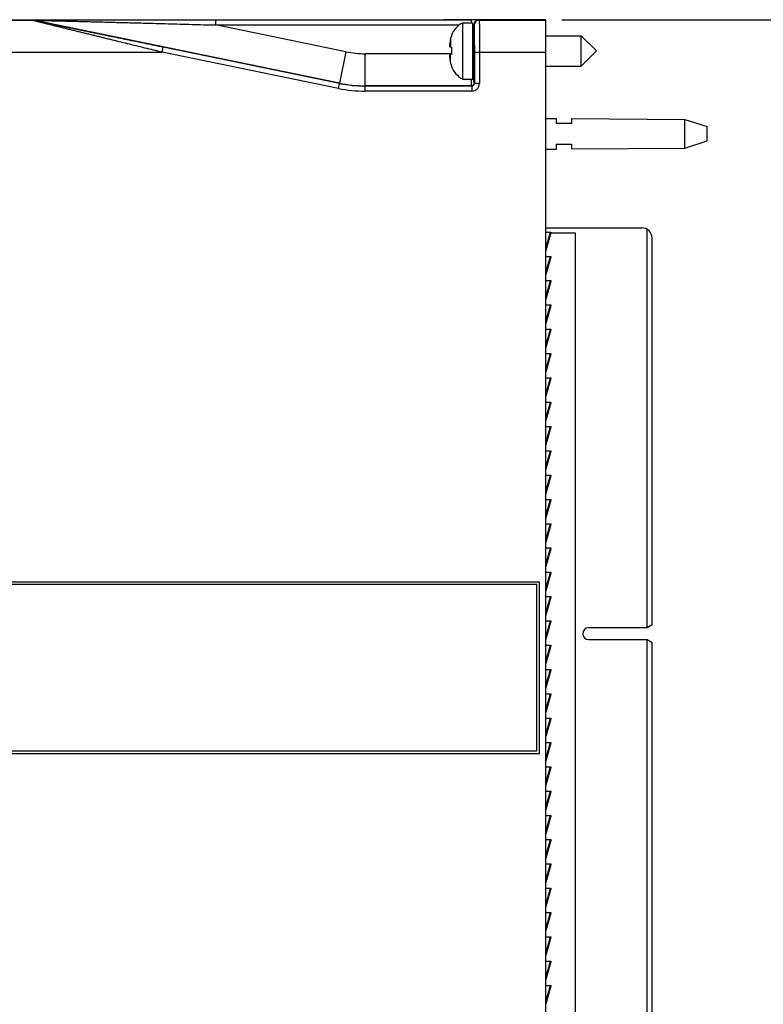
# Model space of a CAD drawing. Header units: inches. Extents: x 0 to 22, y 0 to 17.
# Tile 5 of 24: x 9.8 to 12.7, y 7.9 to 11.7. Entities that reach past the tile are written whole.
import ezdxf

# ---------------------------------------------------------------- set-up
doc = ezdxf.new("R2010")
doc.units = ezdxf.units.IN
doc.header["$LTSCALE"] = 1.21
doc.header["$MEASUREMENT"] = 0
doc.layers.get('0').update_dxf_attribs({"linetype": 'CONTINUOUS'})
doc.layers.add('DIMENSIONS', color=7, linetype='CONTINUOUS')
doc.styles.get("Standard").update_dxf_attribs({"font": 'txt', "width": 0.8})
doc.dimstyles.new('DIMSTYLE_1', dxfattribs={"dimtxt": 0.125, "dimasz": 0.18, "dimexe": 0.18, "dimexo": 0.0625, "dimgap": 0.09, "dimtad": 0, "dimtih": 1, "dimtoh": 1, "dimdec": 3, "dimzin": 4, "dimdsep": 46, "dimtxsty": 'STANDARD', "dimblk": '_FILLED', "dimblk1": '_FILLED', "dimblk2": '_FILLED', "dimcen": 0.09, "dimadec": 0, "dimazin": 0, "dimtp": 0.01, "dimtm": 0.01, "dimtfac": 1, "dimtdec": 3, "dimtofl": 0, "dimtmove": 0, "dimatfit": 3, "dimldrblk": '_FILLED', "dimfxl": 1, "dimtolj": 1, "dimtzin": 4, "dimarcsym": 0})

# ---------------------------------------------------------------- blocks, each defined once
blk = doc.blocks.new('_FILLED')
at = {"color": 0, "linetype": 'BYBLOCK'}
blk.add_solid([(0, 0), (-1, 0.174), (-1, -0.174)], dxfattribs=at)
blk = doc.blocks.new('*D2')
at = {"layer": 'DIMENSIONS', "color": 2, "linetype": 'CONTINUOUS'}
for p, q in [((11.8757, 11.7083), (13.5682, 11.7083)), ((13.4432, 11.7083), (13.4432, 9.3008)), ((13.4432, 6.6432), (13.4432, 9.0508)), ((11.8757, 6.6432), (13.5682, 6.6432))]:
    blk.add_line(p, q, dxfattribs=at)
at = {"layer": 'DIMENSIONS', "color": 2, "linetype": 'CONTINUOUS', "xscale": 0.18, "yscale": 0.18, "zscale": 0.18}
for p, rotation in [((13.4432, 11.7083), 90), ((13.4432, 6.6432), 270)]:
    blk.add_blockref('_FILLED', p, dxfattribs=dict(at, rotation=rotation))
at = {"layer": 'DIMENSIONS', "color": 2, "linetype": 'CONTINUOUS', "insert": (13.4432, 9.2383), "char_height": 0.125, "width": 1.425, "attachment_point": 2, "line_spacing_factor": 0.9}
blk.add_mtext('5.065{\\Ftxt.shx;\\W1.000000;\\H0.125000; }[128.65]', dxfattribs=at)

msp = doc.modelspace()

# ---------------------------------------------------------------- linework, layer by layer
at = {"color": 9, "linetype": 'CONTINUOUS'}
for p, q in [((7.8355, 11.7066), (9.8055, 11.7066)), ((9.8055, 11.7066), (9.8056, 11.7068)), ((9.8096, 11.7062), (9.8096, 11.7064)), ((11.0064, 11.4609), (9.8096, 11.7064)), ((10.5211, 11.7081), (10.5211, 11.6881)), ((10.5211, 11.7081), (11.5213, 11.7081)), ((11.5213, 11.7081), (11.5213, 11.6971)), ((11.5513, 11.7078), (11.5526, 11.7066)), ((11.5526, 11.7066), (11.8132, 11.7066)), ((10.5211, 11.6881), (11.4739, 11.6881)), ((11.0315, 11.5834), (10.5211, 11.6881)), ((11.5282, 11.688), (11.5313, 11.6878)), ((11.5313, 11.6263), (11.5313, 11.6878)), ((11.5313, 11.6878), (11.5326, 11.6866)), ((11.44, 11.6328), (11.44, 11.6018)), ((11.5322, 11.5474), (11.5322, 11.6262)), ((10.3129, 11.5816), (10.317, 11.6012)), ((11.0063, 11.4598), (10.317, 11.6012)), ((7.8164, 11.5816), (10.3129, 11.5816)), ((11.0023, 11.4402), (10.3129, 11.5816)), ((11.0315, 11.5834), (11.0064, 11.4609)), ((11.1069, 11.4507), (11.1069, 11.5757)), ((11.4436, 11.5757), (11.1069, 11.5757)), ((11.44, 11.5409), (11.44, 11.5719)), ((11.5335, 11.5816), (11.5335, 11.4596)), ((11.5335, 11.5816), (11.8132, 11.5816)), ((11.5535, 11.5816), (11.5535, 11.4596)), ((11.0023, 11.4402), (11.0063, 11.4598)), ((11.0063, 11.4598), (11.0064, 11.4609)), ((11.1068, 11.4496), (11.1069, 11.4507)), ((11.1068, 11.4296), (11.1068, 11.4496)), ((11.5235, 11.4496), (11.1068, 11.4496)), ((11.5223, 11.4507), (11.1069, 11.4507)), ((11.5235, 11.4496), (11.5223, 11.4507)), ((11.5235, 11.4496), (11.5235, 11.4296)), ((11.5335, 11.4596), (11.5323, 11.4607)), ((11.5535, 11.4596), (11.5335, 11.4596)), ((11.5235, 11.4296), (11.1068, 11.4296)), ((11.8309, 10.8788), (11.8276, 10.8668)), ((11.8309, 10.7838), (11.8276, 10.7718)), ((11.8309, 10.6888), (11.8276, 10.6768)), ((11.8309, 10.5938), (11.8276, 10.5818)), ((11.8309, 10.4988), (11.8276, 10.4868)), ((11.8309, 10.4038), (11.8276, 10.3918)), ((11.8309, 10.3088), (11.8276, 10.2968)), ((11.8309, 10.2138), (11.8276, 10.2018)), ((11.8309, 10.1188), (11.8276, 10.1068)), ((11.8309, 10.0238), (11.8276, 10.0118)), ((11.8309, 9.9288), (11.8276, 9.9168)), ((11.8309, 9.8338), (11.8276, 9.8218)), ((11.8309, 9.7388), (11.8276, 9.7268)), ((11.8309, 9.6438), (11.8276, 9.6318)), ((11.8309, 9.5488), (11.8276, 9.5368)), ((11.8309, 9.4538), (11.8276, 9.4418)), ((11.8276, 9.3468), (11.8309, 9.3588)), ((11.8276, 9.2518), (11.8309, 9.2638)), ((11.8276, 9.1568), (11.8309, 9.1688)), ((11.8276, 9.0618), (11.8309, 9.0738)), ((11.8276, 8.9668), (11.8309, 8.9788)), ((11.8276, 8.8718), (11.8309, 8.8838)), ((11.8276, 8.7768), (11.8309, 8.7888)), ((11.8276, 8.6818), (11.8309, 8.6938)), ((11.8276, 8.5868), (11.8309, 8.5988)), ((11.8276, 8.4918), (11.8309, 8.5038)), ((11.8276, 8.3968), (11.8309, 8.4088)), ((11.8276, 8.3018), (11.8309, 8.3138)), ((11.8276, 8.2068), (11.8309, 8.2188)), ((11.8276, 8.1118), (11.8309, 8.1238)), ((11.8276, 8.0168), (11.8309, 8.0288)), ((11.8276, 7.9218), (11.8309, 7.9338))]:
    msp.add_line(p, q, dxfattribs=at)
at = {"color": 7, "linetype": 'CONTINUOUS'}
for p, q in [((8.6482, 11.7088), (11.3932, 11.7088)), ((11.3936, 11.7085), (11.3932, 11.7088)), ((11.8132, 11.7083), (11.4136, 11.7083)), ((11.8132, 6.6432), (11.8132, 11.7083)), ((11.4879, 11.4766), (11.4879, 11.6971)), ((11.4879, 11.6971), (11.5282, 11.6971)), ((11.5282, 11.4766), (11.5282, 11.6971)), ((11.4436, 11.6469), (11.4436, 11.6451)), ((11.5322, 11.6262), (11.5327, 11.6262)), ((11.8132, 11.6459), (11.9515, 11.6459)), ((11.9515, 11.5278), (11.9515, 11.6459)), ((11.9515, 11.6459), (12.0105, 11.5868)), ((11.4371, 11.6021), (11.4436, 11.6013)), ((11.4436, 11.6013), (11.4436, 11.5868)), ((11.4436, 11.5868), (11.4436, 11.5723)), ((11.9515, 11.5278), (12.0105, 11.5868)), ((11.4436, 11.5723), (11.4371, 11.5715)), ((11.5322, 11.5474), (11.5327, 11.5474)), ((11.4436, 11.5285), (11.4436, 11.5268)), ((11.8132, 11.5278), (11.9515, 11.5278)), ((11.4879, 11.4766), (11.5282, 11.4766)), ((11.8132, 11.3228), (11.8532, 11.3225)), ((11.8532, 11.3225), (11.8532, 11.3028)), ((11.9132, 11.3221), (11.9132, 11.3028)), ((11.9132, 11.3221), (12.3571, 11.3188)), ((12.3571, 11.2068), (12.3571, 11.3188)), ((12.3571, 11.3188), (12.4432, 11.2908)), ((11.9132, 11.3028), (11.8532, 11.3028)), ((12.4432, 11.2348), (12.4432, 11.2908)), ((11.8132, 11.2028), (11.8532, 11.2031)), ((11.8532, 11.2228), (11.8532, 11.2031)), ((11.8532, 11.2228), (11.9132, 11.2228)), ((11.9132, 11.2228), (11.9132, 11.2035)), ((11.9132, 11.2035), (12.3571, 11.2068)), ((12.3571, 11.2068), (12.4432, 11.2348)), ((11.8132, 10.8953), (12.1883, 10.8953)), ((11.8132, 10.8788), (11.8328, 10.8788)), ((11.8305, 10.8765), (11.8132, 10.8195)), ((11.8325, 10.876), (11.8132, 10.8069)), ((11.8325, 10.876), (11.8132, 10.8126)), ((11.8306, 10.8767), (11.8305, 10.8765)), ((11.8305, 10.8765), (11.8325, 10.876)), ((11.8309, 10.8788), (11.8306, 10.8767)), ((11.8325, 10.8762), (11.8325, 10.876)), ((11.8326, 10.8763), (11.9283, 10.8763)), ((11.9283, 10.8763), (11.9283, 7.4763)), ((12.2086, 9.3319), (12.2086, 10.8898)), ((12.2283, 9.3431), (12.2283, 10.8553)), ((11.8132, 10.7838), (11.8328, 10.7838)), ((11.8305, 10.7815), (11.8132, 10.7245)), ((11.8325, 10.781), (11.8132, 10.7119)), ((11.8325, 10.781), (11.8132, 10.7176)), ((11.8306, 10.7817), (11.8305, 10.7815)), ((11.8305, 10.7815), (11.8325, 10.781)), ((11.8309, 10.7838), (11.8306, 10.7817)), ((11.8325, 10.7812), (11.8325, 10.781)), ((11.8132, 10.6888), (11.8328, 10.6888)), ((11.8305, 10.6865), (11.8132, 10.6295)), ((11.8325, 10.686), (11.8132, 10.6169)), ((11.8325, 10.686), (11.8132, 10.6226)), ((11.8306, 10.6867), (11.8305, 10.6865)), ((11.8305, 10.6865), (11.8325, 10.686)), ((11.8309, 10.6888), (11.8306, 10.6867)), ((11.8325, 10.6862), (11.8325, 10.686)), ((11.8132, 10.5938), (11.8328, 10.5938)), ((11.8305, 10.5915), (11.8132, 10.5345)), ((11.8325, 10.591), (11.8132, 10.5219)), ((11.8325, 10.591), (11.8132, 10.5276)), ((11.8306, 10.5917), (11.8305, 10.5915)), ((11.8305, 10.5915), (11.8325, 10.591)), ((11.8309, 10.5938), (11.8306, 10.5917)), ((11.8325, 10.5912), (11.8325, 10.591)), ((11.8132, 10.4988), (11.8328, 10.4988)), ((11.8305, 10.4965), (11.8132, 10.4395)), ((11.8325, 10.496), (11.8132, 10.4269)), ((11.8325, 10.496), (11.8132, 10.4326)), ((11.8306, 10.4967), (11.8305, 10.4965)), ((11.8305, 10.4965), (11.8325, 10.496)), ((11.8309, 10.4988), (11.8306, 10.4967)), ((11.8325, 10.4962), (11.8325, 10.496)), ((11.8132, 10.4038), (11.8328, 10.4038)), ((11.8305, 10.4015), (11.8132, 10.3445)), ((11.8325, 10.401), (11.8132, 10.3319)), ((11.8325, 10.401), (11.8132, 10.3376)), ((11.8306, 10.4017), (11.8305, 10.4015)), ((11.8305, 10.4015), (11.8325, 10.401)), ((11.8309, 10.4038), (11.8306, 10.4017)), ((11.8325, 10.4012), (11.8325, 10.401)), ((11.8132, 10.3088), (11.8328, 10.3088)), ((11.8305, 10.3065), (11.8132, 10.2495)), ((11.8325, 10.306), (11.8132, 10.2369)), ((11.8325, 10.306), (11.8132, 10.2426)), ((11.8306, 10.3067), (11.8305, 10.3065)), ((11.8305, 10.3065), (11.8325, 10.306)), ((11.8309, 10.3088), (11.8306, 10.3067)), ((11.8325, 10.3062), (11.8325, 10.306)), ((11.8132, 10.2138), (11.8328, 10.2138)), ((11.8305, 10.2115), (11.8132, 10.1545)), ((11.8325, 10.211), (11.8132, 10.1476)), ((11.8325, 10.211), (11.8132, 10.1419)), ((11.8306, 10.2117), (11.8305, 10.2115)), ((11.8305, 10.2115), (11.8325, 10.211)), ((11.8309, 10.2138), (11.8306, 10.2117)), ((11.8325, 10.2112), (11.8325, 10.211)), ((11.8132, 10.1188), (11.8328, 10.1188)), ((11.8305, 10.1165), (11.8132, 10.0595)), ((11.8325, 10.116), (11.8132, 10.0526)), ((11.8325, 10.116), (11.8132, 10.0469)), ((11.8306, 10.1167), (11.8305, 10.1165)), ((11.8305, 10.1165), (11.8325, 10.116)), ((11.8309, 10.1188), (11.8306, 10.1167)), ((11.8325, 10.1162), (11.8325, 10.116)), ((11.8132, 10.0238), (11.8328, 10.0238)), ((11.8305, 10.0215), (11.8132, 9.9645)), ((11.8325, 10.021), (11.8132, 9.9519)), ((11.8325, 10.021), (11.8132, 9.9576)), ((11.8306, 10.0217), (11.8305, 10.0215)), ((11.8305, 10.0215), (11.8325, 10.021)), ((11.8309, 10.0238), (11.8306, 10.0217)), ((11.8325, 10.0212), (11.8325, 10.021)), ((11.8132, 9.9288), (11.8328, 9.9288)), ((11.8305, 9.9265), (11.8132, 9.8695)), ((11.8325, 9.926), (11.8132, 9.8569)), ((11.8325, 9.926), (11.8132, 9.8626)), ((11.8306, 9.9267), (11.8305, 9.9265)), ((11.8305, 9.9265), (11.8325, 9.926)), ((11.8309, 9.9288), (11.8306, 9.9267)), ((11.8325, 9.9262), (11.8325, 9.926)), ((11.8132, 9.8338), (11.8328, 9.8338)), ((11.8305, 9.8315), (11.8132, 9.7745)), ((11.8325, 9.831), (11.8132, 9.7619)), ((11.8325, 9.831), (11.8132, 9.7676)), ((11.8306, 9.8317), (11.8305, 9.8315)), ((11.8305, 9.8315), (11.8325, 9.831)), ((11.8309, 9.8338), (11.8306, 9.8317)), ((11.8325, 9.8312), (11.8325, 9.831)), ((11.8132, 9.7388), (11.8328, 9.7388)), ((11.8309, 9.7388), (11.8306, 9.7367)), ((11.8305, 9.7365), (11.8132, 9.6795)), ((11.8325, 9.736), (11.8132, 9.6669)), ((11.8325, 9.736), (11.8132, 9.6726)), ((11.8306, 9.7367), (11.8305, 9.7365)), ((11.8305, 9.7365), (11.8325, 9.736)), ((11.8325, 9.7362), (11.8325, 9.736)), ((11.8132, 9.6438), (11.8328, 9.6438)), ((11.8305, 9.6415), (11.8132, 9.5845)), ((11.8325, 9.641), (11.8132, 9.5719)), ((11.8325, 9.641), (11.8132, 9.5776)), ((11.8306, 9.6417), (11.8305, 9.6415)), ((11.8305, 9.6415), (11.8325, 9.641)), ((11.8309, 9.6438), (11.8306, 9.6417)), ((11.8325, 9.6412), (11.8325, 9.641)), ((11.8132, 9.5488), (11.8328, 9.5488)), ((11.8305, 9.5465), (11.8132, 9.4895)), ((11.8325, 9.546), (11.8132, 9.4769)), ((11.8325, 9.546), (11.8132, 9.4826)), ((11.8306, 9.5467), (11.8305, 9.5465)), ((11.8305, 9.5465), (11.8325, 9.546)), ((11.8309, 9.5488), (11.8306, 9.5467)), ((11.8325, 9.5462), (11.8325, 9.546)), ((11.7882, 9.5108), (8.2259, 9.5108)), ((11.7882, 8.8408), (11.7882, 9.5108)), ((11.7782, 9.5008), (8.2259, 9.5008)), ((11.7782, 8.8508), (11.7782, 9.5008)), ((11.8132, 9.4538), (11.8328, 9.4538)), ((11.8305, 9.4515), (11.8132, 9.3945)), ((11.8325, 9.451), (11.8132, 9.3819)), ((11.8325, 9.451), (11.8132, 9.3876)), ((11.8306, 9.4517), (11.8305, 9.4515)), ((11.8305, 9.4515), (11.8325, 9.451)), ((11.8309, 9.4538), (11.8306, 9.4517)), ((11.8325, 9.4512), (11.8325, 9.451)), ((11.8132, 9.3588), (11.8328, 9.3588)), ((11.8305, 9.3565), (11.8132, 9.2995)), ((11.8325, 9.356), (11.8132, 9.2926)), ((11.8325, 9.356), (11.8132, 9.2869)), ((11.8306, 9.3567), (11.8305, 9.3565)), ((11.8305, 9.3565), (11.8325, 9.356)), ((11.8309, 9.3588), (11.8306, 9.3567)), ((11.8325, 9.3562), (11.8325, 9.356)), ((12.2086, 9.3319), (11.9803, 9.3319)), ((12.2283, 9.3431), (12.209, 9.3319)), ((11.9803, 9.2855), (12.2086, 9.2855)), ((12.2086, 7.4619), (12.2086, 9.2855)), ((12.209, 9.2855), (12.2283, 9.2743)), ((11.8132, 9.2638), (11.8328, 9.2638)), ((11.8305, 9.2615), (11.8132, 9.2045)), ((11.8325, 9.261), (11.8132, 9.1919)), ((11.8325, 9.261), (11.8132, 9.1976)), ((11.8306, 9.2617), (11.8305, 9.2615)), ((11.8305, 9.2615), (11.8325, 9.261)), ((11.8309, 9.2638), (11.8306, 9.2617)), ((11.8325, 9.2612), (11.8325, 9.261)), ((12.2283, 7.4963), (12.2283, 9.2743)), ((11.8132, 9.1688), (11.8328, 9.1688)), ((11.8305, 9.1665), (11.8132, 9.1095)), ((11.8325, 9.166), (11.8132, 9.0969)), ((11.8325, 9.166), (11.8132, 9.1026)), ((11.8306, 9.1667), (11.8305, 9.1665)), ((11.8305, 9.1665), (11.8325, 9.166)), ((11.8309, 9.1688), (11.8306, 9.1667)), ((11.8325, 9.1662), (11.8325, 9.166)), ((11.8132, 9.0738), (11.8328, 9.0738)), ((11.8305, 9.0715), (11.8132, 9.0145)), ((11.8325, 9.071), (11.8132, 9.0019)), ((11.8325, 9.071), (11.8132, 9.0076)), ((11.8306, 9.0717), (11.8305, 9.0715)), ((11.8305, 9.0715), (11.8325, 9.071)), ((11.8309, 9.0738), (11.8306, 9.0717)), ((11.8325, 9.0712), (11.8325, 9.071)), ((11.8132, 8.9788), (11.8328, 8.9788)), ((11.8305, 8.9765), (11.8132, 8.9195)), ((11.8325, 8.976), (11.8132, 8.9069)), ((11.8325, 8.976), (11.8132, 8.9126)), ((11.8306, 8.9767), (11.8305, 8.9765)), ((11.8305, 8.9765), (11.8325, 8.976)), ((11.8309, 8.9788), (11.8306, 8.9767)), ((11.8325, 8.9762), (11.8325, 8.976)), ((11.8132, 8.8838), (11.8328, 8.8838)), ((11.8305, 8.8815), (11.8132, 8.8245)), ((11.8325, 8.881), (11.8132, 8.8119)), ((11.8325, 8.881), (11.8132, 8.8176)), ((11.8306, 8.8817), (11.8305, 8.8815)), ((11.8305, 8.8815), (11.8325, 8.881)), ((11.8309, 8.8838), (11.8306, 8.8817)), ((11.8325, 8.8812), (11.8325, 8.881)), ((8.2259, 8.8508), (11.7782, 8.8508)), ((8.2259, 8.8408), (11.7882, 8.8408)), ((11.8132, 8.7888), (11.8328, 8.7888)), ((11.8305, 8.7865), (11.8132, 8.7295)), ((11.8325, 8.786), (11.8132, 8.7169)), ((11.8325, 8.786), (11.8132, 8.7226)), ((11.8306, 8.7867), (11.8305, 8.7865)), ((11.8305, 8.7865), (11.8325, 8.786)), ((11.8309, 8.7888), (11.8306, 8.7867)), ((11.8325, 8.7862), (11.8325, 8.786)), ((11.8132, 8.6938), (11.8328, 8.6938)), ((11.8305, 8.6915), (11.8132, 8.6345)), ((11.8325, 8.691), (11.8132, 8.6219)), ((11.8325, 8.691), (11.8132, 8.6276)), ((11.8306, 8.6917), (11.8305, 8.6915)), ((11.8305, 8.6915), (11.8325, 8.691)), ((11.8309, 8.6938), (11.8306, 8.6917)), ((11.8325, 8.6912), (11.8325, 8.691)), ((11.8132, 8.5988), (11.8328, 8.5988)), ((11.8305, 8.5965), (11.8132, 8.5395)), ((11.8325, 8.596), (11.8132, 8.5269)), ((11.8325, 8.596), (11.8132, 8.5326)), ((11.8306, 8.5967), (11.8305, 8.5965)), ((11.8305, 8.5965), (11.8325, 8.596)), ((11.8309, 8.5988), (11.8306, 8.5967)), ((11.8325, 8.5962), (11.8325, 8.596)), ((11.8132, 8.5038), (11.8328, 8.5038)), ((11.8305, 8.5015), (11.8132, 8.4445)), ((11.8325, 8.501), (11.8132, 8.4319)), ((11.8325, 8.501), (11.8132, 8.4376)), ((11.8306, 8.5017), (11.8305, 8.5015)), ((11.8305, 8.5015), (11.8325, 8.501)), ((11.8309, 8.5038), (11.8306, 8.5017)), ((11.8325, 8.5012), (11.8325, 8.501)), ((11.8132, 8.4088), (11.8328, 8.4088)), ((11.8305, 8.4065), (11.8132, 8.3495)), ((11.8325, 8.406), (11.8132, 8.3369)), ((11.8325, 8.406), (11.8132, 8.3426)), ((11.8306, 8.4067), (11.8305, 8.4065)), ((11.8305, 8.4065), (11.8325, 8.406)), ((11.8309, 8.4088), (11.8306, 8.4067)), ((11.8325, 8.4062), (11.8325, 8.406)), ((11.8132, 8.3138), (11.8328, 8.3138)), ((11.8309, 8.3138), (11.8306, 8.3117)), ((11.8305, 8.3115), (11.8132, 8.2545)), ((11.8325, 8.311), (11.8132, 8.2419)), ((11.8325, 8.311), (11.8132, 8.2476)), ((11.8306, 8.3117), (11.8305, 8.3115)), ((11.8305, 8.3115), (11.8325, 8.311)), ((11.8325, 8.3112), (11.8325, 8.311)), ((11.8132, 8.2188), (11.8328, 8.2188)), ((11.8305, 8.2165), (11.8132, 8.1595)), ((11.8325, 8.216), (11.8132, 8.1469)), ((11.8325, 8.216), (11.8132, 8.1526)), ((11.8306, 8.2167), (11.8305, 8.2165)), ((11.8305, 8.2165), (11.8325, 8.216)), ((11.8309, 8.2188), (11.8306, 8.2167)), ((11.8325, 8.2162), (11.8325, 8.216)), ((11.8132, 8.1238), (11.8328, 8.1238)), ((11.8305, 8.1215), (11.8132, 8.0645)), ((11.8325, 8.121), (11.8132, 8.0519)), ((11.8325, 8.121), (11.8132, 8.0576)), ((11.8306, 8.1217), (11.8305, 8.1215)), ((11.8305, 8.1215), (11.8325, 8.121)), ((11.8309, 8.1238), (11.8306, 8.1217)), ((11.8325, 8.1212), (11.8325, 8.121)), ((11.8132, 8.0288), (11.8328, 8.0288)), ((11.8305, 8.0265), (11.8132, 7.9695)), ((11.8325, 8.026), (11.8132, 7.9569)), ((11.8325, 8.026), (11.8132, 7.9626)), ((11.8306, 8.0267), (11.8305, 8.0265)), ((11.8305, 8.0265), (11.8325, 8.026)), ((11.8309, 8.0288), (11.8306, 8.0267)), ((11.8325, 8.0262), (11.8325, 8.026)), ((11.8132, 7.9338), (11.8328, 7.9338)), ((11.8305, 7.9315), (11.8132, 7.8745)), ((11.8325, 7.931), (11.8132, 7.8619)), ((11.8325, 7.931), (11.8132, 7.8676)), ((11.8306, 7.9317), (11.8305, 7.9315)), ((11.8305, 7.9315), (11.8325, 7.931)), ((11.8309, 7.9338), (11.8306, 7.9317)), ((11.8325, 7.9312), (11.8325, 7.931))]:
    msp.add_line(p, q, dxfattribs=at)
at = {"color": 9, "linetype": 'CONTINUOUS'}
for centre, radius, start, end in [((9.8055, 11.6866), 0.02, 78.4093, 89.9996), ((9.8056, 11.6868), 0.02, 78.4093, 89.9996), ((11.5513, 11.6878), 0.02, 90.0052, 179.9948), ((11.5526, 11.6866), 0.02, 90.0052, 179.9948), ((11.1069, 11.9507), 0.375, 258.4089, 270.0001), ((11.1068, 11.9496), 0.52, 258.4089, 270.0001), ((11.1068, 11.9496), 0.5, 258.4087, 270.0003), ((11.1069, 11.9507), 0.5, 258.4091, 269.9999), ((11.5223, 11.4607), 0.01, 270.0052, 359.9948), ((11.5235, 11.4596), 0.03, 269.9993, 0.0007), ((11.5235, 11.4596), 0.01, 269.987, 0.013)]:
    msp.add_arc(centre, radius, start, end, dxfattribs=at)
at = {"color": 7, "linetype": 'CONTINUOUS'}
for centre, radius, start, end in [((11.531, 11.6143), 0.0933, 117.5225, 159.5639), ((11.6528, 11.5868), 0.2177, 167.821, 172.347), ((11.5359, 11.6121), 0.0981, 160.3312, 167.8411), ((11.537, 11.6118), 0.0992, 165.5137, 167.823), ((11.5322, 11.6301), 0.00394, 180, 270), ((11.598, 11.6007), 0.1616, 174.6476, 177.727), ((11.4927, 11.611), 0.0563, 183.9284, 189.1086), ((11.4927, 11.5626), 0.0563, 170.8914, 176.0716), ((11.5981, 11.5729), 0.1617, 182.2739, 185.3515), ((11.6528, 11.5868), 0.2177, 187.653, 192.179), ((11.5322, 11.5435), 0.00394, 90, 180), ((11.5359, 11.5615), 0.0981, 192.1589, 199.6688), ((11.531, 11.5593), 0.0933, 200.4361, 242.4775), ((12.1883, 10.8553), 0.04, 0, 90), ((11.9803, 9.3087), 0.0232, 90, 270)]:
    msp.add_arc(centre, radius, start, end, dxfattribs=at)
for centre, major_axis, start_param, end_param in [((11.4136, 11.7085), (0.02, 0), -3.132866, -1.570796), ((11.5325, 11.5868), (0, 0.0492), -3.784242, 0.642649)]:
    msp.add_ellipse(centre, major_axis=major_axis, ratio=0.008727, start_param=start_param, end_param=end_param, dxfattribs=at)
at = {"color": 9, "linetype": 'CONTINUOUS'}
for points, knots in [([(10.3129, 11.5816), (10.3017, 11.5843), (10.2791, 11.5899), (10.2453, 11.5981), (10.2115, 11.6064), (10.1777, 11.6147), (10.144, 11.6229), (10.1159, 11.6298), (10.0934, 11.6353), (10.0766, 11.6394), (10.0599, 11.6435), (10.0431, 11.6476), (10.0264, 11.6517), (10.0097, 11.6558), (9.9931, 11.6599), (9.9765, 11.664), (9.96, 11.6681), (9.9436, 11.6721), (9.9299, 11.6755), (9.9191, 11.6782), (9.911, 11.6802), (9.9029, 11.6822), (9.8949, 11.6841), (9.8869, 11.6861), (9.879, 11.6881), (9.8712, 11.69), (9.8635, 11.6919), (9.8571, 11.6935), (9.852, 11.6948), (9.8483, 11.6957), (9.8446, 11.6966), (9.841, 11.6975), (9.8374, 11.6984), (9.8338, 11.6993), (9.8304, 11.7002), (9.827, 11.701), (9.8238, 11.7018), (9.8212, 11.7025), (9.8191, 11.703), (9.8177, 11.7034), (9.8162, 11.7037), (9.8149, 11.7041), (9.8136, 11.7044), (9.8123, 11.7047), (9.8112, 11.705), (9.8101, 11.7053), (9.8092, 11.7055), (9.8086, 11.7057), (9.8082, 11.7058), (9.8078, 11.7059), (9.8074, 11.706), (9.8071, 11.7061), (9.8068, 11.7062), (9.8065, 11.7063), (9.8062, 11.7064), (9.8061, 11.7064), (9.8059, 11.7064), (9.8059, 11.7065), (9.8058, 11.7065), (9.8057, 11.7065), (9.8057, 11.7065), (9.8056, 11.7065), (9.8056, 11.7066), (9.8056, 11.7066), (9.8056, 11.7066), (9.8055, 11.7066), (9.8055, 11.7066), (9.8055, 11.7066)], [0, 0, 0, 0, 0.066656, 0.133297, 0.199902, 0.266454, 0.33293, 0.399302, 0.432439, 0.465536, 0.498587, 0.531585, 0.564522, 0.597386, 0.630165, 0.662843, 0.695399, 0.727808, 0.760034, 0.776063, 0.792028, 0.807918, 0.823721, 0.839425, 0.855011, 0.870457, 0.885734, 0.900804, 0.908246, 0.915615, 0.922901, 0.930094, 0.937178, 0.944136, 0.950946, 0.957583, 0.964012, 0.97019, 0.973169, 0.976063, 0.978863, 0.981558, 0.984137, 0.986586, 0.988889, 0.99103, 0.99299, 0.993896, 0.99475, 0.995548, 0.996288, 0.996967, 0.997583, 0.998135, 0.998618, 0.999031, 0.999211, 0.999373, 0.999516, 0.999641, 0.999747, 0.999835, 0.999904, 0.999954, 0.999986, 0.999995, 1, 1, 1, 1]), ([(9.8056, 11.7068), (9.8056, 11.7068), (9.8056, 11.7068), (9.8056, 11.7068), (9.8056, 11.7068), (9.8056, 11.7068), (9.8056, 11.7068), (9.8056, 11.7068), (9.8057, 11.7068), (9.8057, 11.7068), (9.8058, 11.7069), (9.8059, 11.7069), (9.806, 11.7069), (9.8062, 11.7069), (9.8063, 11.7069), (9.8065, 11.7069), (9.8067, 11.7069), (9.807, 11.7069), (9.8073, 11.7069), (9.8079, 11.7069), (9.8084, 11.7069), (9.809, 11.7069), (9.8097, 11.707), (9.8104, 11.707), (9.8112, 11.707), (9.812, 11.707), (9.8128, 11.707), (9.814, 11.707), (9.8155, 11.707), (9.8175, 11.7071), (9.8195, 11.7071), (9.8216, 11.7071), (9.8238, 11.7071), (9.826, 11.7071), (9.8283, 11.7071), (9.8306, 11.7072), (9.833, 11.7072), (9.8362, 11.7072), (9.8404, 11.7072), (9.8454, 11.7072), (9.8505, 11.7073), (9.8557, 11.7073), (9.861, 11.7073), (9.8663, 11.7073), (9.8717, 11.7073), (9.8771, 11.7074), (9.8844, 11.7074), (9.8935, 11.7074), (9.9046, 11.7075), (9.9157, 11.7075), (9.927, 11.7075), (9.9383, 11.7076), (9.9496, 11.7076), (9.961, 11.7076), (9.9724, 11.7076), (9.9838, 11.7077), (9.9953, 11.7077), (10.0106, 11.7077), (10.0298, 11.7077), (10.0529, 11.7078), (10.0761, 11.7078), (10.0994, 11.7078), (10.1226, 11.7079), (10.1459, 11.7079), (10.1693, 11.7079), (10.1926, 11.7079), (10.216, 11.708), (10.2472, 11.708), (10.2863, 11.708), (10.3332, 11.708), (10.3801, 11.7081), (10.4271, 11.7081), (10.4741, 11.7081), (10.5054, 11.7081), (10.5211, 11.7081)], [0, 0, 0, 0, 0.000006, 0.000011, 0.000017, 0.000034, 0.000058, 0.000088, 0.000124, 0.000215, 0.000332, 0.000474, 0.00064, 0.000831, 0.001046, 0.001284, 0.001546, 0.00183, 0.002462, 0.003178, 0.003972, 0.00484, 0.005776, 0.006776, 0.007835, 0.008949, 0.010114, 0.011327, 0.01388, 0.016583, 0.019417, 0.022363, 0.025406, 0.028534, 0.031736, 0.035005, 0.038332, 0.04171, 0.048602, 0.055646, 0.062814, 0.070086, 0.077446, 0.084881, 0.092381, 0.099938, 0.107545, 0.122885, 0.138366, 0.153961, 0.169651, 0.185421, 0.201258, 0.217153, 0.233098, 0.249088, 0.265116, 0.281179, 0.313395, 0.345711, 0.378109, 0.410576, 0.4431, 0.475674, 0.50829, 0.540942, 0.573625, 0.606336, 0.671824, 0.737384, 0.802996, 0.868644, 0.934317, 1, 1, 1, 1]), ([(9.8096, 11.7064), (9.8096, 11.7064), (9.8096, 11.7064), (9.8096, 11.7064), (9.8096, 11.7064), (9.8096, 11.7064), (9.8096, 11.7064), (9.8096, 11.7064), (9.8097, 11.7064), (9.8097, 11.7064), (9.8097, 11.7064), (9.8098, 11.7064), (9.8098, 11.7064), (9.8099, 11.7064), (9.81, 11.7064), (9.8102, 11.7064), (9.8104, 11.7064), (9.8105, 11.7064), (9.8108, 11.7064), (9.811, 11.7064), (9.8113, 11.7064), (9.8115, 11.7064), (9.8119, 11.7064), (9.8125, 11.7064), (9.8131, 11.7064), (9.8139, 11.7064), (9.8147, 11.7064), (9.8155, 11.7064), (9.8164, 11.7064), (9.8173, 11.7064), (9.8183, 11.7063), (9.8196, 11.7063), (9.8213, 11.7063), (9.8235, 11.7062), (9.8257, 11.7062), (9.8279, 11.7062), (9.8303, 11.7061), (9.8327, 11.7061), (9.8351, 11.706), (9.8375, 11.706), (9.84, 11.7059), (9.8434, 11.7058), (9.8477, 11.7057), (9.8529, 11.7056), (9.8581, 11.7055), (9.8634, 11.7054), (9.8687, 11.7052), (9.8741, 11.7051), (9.8796, 11.705), (9.885, 11.7048), (9.8923, 11.7047), (9.9015, 11.7044), (9.9126, 11.7042), (9.9237, 11.7039), (9.9349, 11.7036), (9.9461, 11.7033), (9.9574, 11.703), (9.9687, 11.7028), (9.98, 11.7025), (9.9952, 11.7021), (10.0141, 11.7016), (10.0369, 11.701), (10.0598, 11.7004), (10.0827, 11.6998), (10.1056, 11.6992), (10.1286, 11.6986), (10.1516, 11.698), (10.1746, 11.6974), (10.1976, 11.6968), (10.2207, 11.6962), (10.2514, 11.6954), (10.2899, 11.6943), (10.3361, 11.6931), (10.3823, 11.6918), (10.4286, 11.6906), (10.4748, 11.6893), (10.5057, 11.6885), (10.5211, 11.6881)], [0, 0, 0, 0, 0.000003, 0.000007, 0.000012, 0.00002, 0.000042, 0.000072, 0.000111, 0.000157, 0.000212, 0.000275, 0.000346, 0.000426, 0.000608, 0.000822, 0.001067, 0.001341, 0.001643, 0.001973, 0.002331, 0.002713, 0.00312, 0.004004, 0.004974, 0.006022, 0.00714, 0.008322, 0.009562, 0.010854, 0.012194, 0.013576, 0.016453, 0.019459, 0.022573, 0.025777, 0.02906, 0.032408, 0.035814, 0.03927, 0.042769, 0.046308, 0.053485, 0.060772, 0.068151, 0.075605, 0.083122, 0.090694, 0.098312, 0.10597, 0.113665, 0.129144, 0.144724, 0.160386, 0.176115, 0.191901, 0.207736, 0.223612, 0.239524, 0.255469, 0.287437, 0.319495, 0.351625, 0.383815, 0.416054, 0.448335, 0.480652, 0.512999, 0.545372, 0.577768, 0.610184, 0.675065, 0.739997, 0.804967, 0.869964, 0.934978, 1, 1, 1, 1]), ([(10.317, 11.6012), (10.3058, 11.6035), (10.2836, 11.608), (10.2503, 11.6149), (10.217, 11.6217), (10.1837, 11.6285), (10.1504, 11.6354), (10.1227, 11.6411), (10.1006, 11.6457), (10.084, 11.6491), (10.0674, 11.6525), (10.0509, 11.6559), (10.0343, 11.6593), (10.0178, 11.6627), (10.0013, 11.6661), (9.9849, 11.6695), (9.9685, 11.6729), (9.9522, 11.6763), (9.9386, 11.6791), (9.9278, 11.6813), (9.9197, 11.683), (9.9116, 11.6847), (9.9036, 11.6864), (9.8956, 11.688), (9.8876, 11.6897), (9.8797, 11.6913), (9.8719, 11.693), (9.8654, 11.6943), (9.8602, 11.6954), (9.8564, 11.6962), (9.8526, 11.697), (9.8488, 11.6978), (9.8451, 11.6985), (9.8414, 11.6993), (9.8378, 11.7001), (9.8342, 11.7008), (9.8307, 11.7016), (9.8279, 11.7022), (9.8256, 11.7026), (9.824, 11.703), (9.8224, 11.7033), (9.8209, 11.7037), (9.8194, 11.704), (9.818, 11.7043), (9.8166, 11.7046), (9.8153, 11.7049), (9.8143, 11.7051), (9.8135, 11.7052), (9.813, 11.7054), (9.8125, 11.7055), (9.812, 11.7056), (9.8116, 11.7057), (9.8112, 11.7058), (9.8108, 11.7059), (9.8105, 11.7059), (9.8103, 11.706), (9.8102, 11.706), (9.8101, 11.706), (9.81, 11.7061), (9.8099, 11.7061), (9.8098, 11.7061), (9.8097, 11.7061), (9.8097, 11.7061), (9.8096, 11.7061), (9.8096, 11.7062), (9.8096, 11.7062), (9.8096, 11.7062), (9.8096, 11.7062), (9.8096, 11.7062), (9.8096, 11.7062), (9.8096, 11.7062), (9.8096, 11.7062)], [0, 0, 0, 0, 0.065683, 0.131355, 0.197004, 0.262616, 0.328175, 0.393664, 0.426374, 0.459058, 0.49171, 0.524326, 0.556899, 0.589424, 0.621891, 0.654289, 0.686604, 0.71882, 0.750911, 0.766901, 0.782846, 0.798741, 0.814578, 0.830348, 0.846037, 0.861633, 0.877114, 0.892454, 0.900061, 0.907618, 0.915118, 0.922553, 0.929913, 0.937185, 0.944353, 0.951397, 0.958289, 0.964994, 0.968263, 0.971466, 0.974594, 0.977637, 0.980583, 0.983416, 0.98612, 0.988673, 0.991051, 0.992165, 0.993224, 0.994224, 0.99516, 0.996027, 0.996822, 0.997537, 0.99817, 0.998454, 0.998716, 0.998954, 0.999169, 0.99936, 0.999526, 0.999668, 0.999785, 0.999876, 0.999912, 0.999942, 0.999966, 0.999983, 0.999989, 0.999994, 1, 1, 1, 1]), ([(11.5513, 11.7078), (11.5513, 11.7078), (11.5513, 11.7078), (11.5513, 11.7078), (11.5513, 11.7078), (11.5513, 11.7078), (11.5513, 11.7078), (11.5513, 11.7078), (11.5512, 11.7078), (11.5512, 11.7078), (11.5511, 11.7078), (11.5511, 11.7078), (11.551, 11.7079), (11.5508, 11.7079), (11.5507, 11.7079), (11.5505, 11.7079), (11.5504, 11.7079), (11.5502, 11.7079), (11.5499, 11.7079), (11.5495, 11.7079), (11.5489, 11.7079), (11.5483, 11.7079), (11.5477, 11.7079), (11.547, 11.708), (11.5462, 11.708), (11.5453, 11.708), (11.5441, 11.708), (11.5424, 11.708), (11.5402, 11.708), (11.5379, 11.708), (11.5354, 11.708), (11.5327, 11.7081), (11.53, 11.7081), (11.5271, 11.7081), (11.5242, 11.7081), (11.5223, 11.7081), (11.5213, 11.7081)], [0, 0, 0, 0, 0.000089, 0.000211, 0.000557, 0.001048, 0.001684, 0.002467, 0.003398, 0.004476, 0.005702, 0.008597, 0.01208, 0.01615, 0.020806, 0.026045, 0.031864, 0.038259, 0.045226, 0.060861, 0.078733, 0.098799, 0.121012, 0.145318, 0.171659, 0.199974, 0.230195, 0.296061, 0.368631, 0.447214, 0.531061, 0.619374, 0.711313, 0.806001, 0.902536, 1, 1, 1, 1]), ([(11.5526, 11.7066), (11.5526, 11.7066), (11.5526, 11.7066), (11.5526, 11.7066), (11.5526, 11.7065), (11.5526, 11.7065), (11.5526, 11.7065), (11.5526, 11.7064), (11.5526, 11.7063), (11.5526, 11.7062), (11.5526, 11.706), (11.5527, 11.7059), (11.5527, 11.7057), (11.5527, 11.7054), (11.5527, 11.7051), (11.5527, 11.7046), (11.5527, 11.704), (11.5528, 11.7033), (11.5528, 11.7026), (11.5528, 11.7018), (11.5528, 11.7009), (11.5528, 11.7), (11.5529, 11.6986), (11.5529, 11.6967), (11.553, 11.6942), (11.553, 11.6914), (11.553, 11.6884), (11.5531, 11.6851), (11.5531, 11.6815), (11.5531, 11.6777), (11.5532, 11.6737), (11.5532, 11.6695), (11.5532, 11.6651), (11.5533, 11.6588), (11.5533, 11.6505), (11.5534, 11.64), (11.5534, 11.629), (11.5534, 11.6176), (11.5535, 11.6058), (11.5535, 11.5937), (11.5535, 11.5857), (11.5535, 11.5816)], [0, 0, 0, 0, 0.000085, 0.000204, 0.000357, 0.000545, 0.001032, 0.001665, 0.002446, 0.003375, 0.004452, 0.005676, 0.007049, 0.008568, 0.01205, 0.016119, 0.020774, 0.026012, 0.03183, 0.038224, 0.045191, 0.052726, 0.060826, 0.078697, 0.098763, 0.120976, 0.145282, 0.171625, 0.199941, 0.230162, 0.262218, 0.296031, 0.331521, 0.368604, 0.44719, 0.531041, 0.619358, 0.7113, 0.805992, 0.902532, 1, 1, 1, 1]), ([(11.5326, 11.6866), (11.5326, 11.6866), (11.5326, 11.6866), (11.5326, 11.6866), (11.5326, 11.6865), (11.5326, 11.6865), (11.5326, 11.6865), (11.5326, 11.6864), (11.5326, 11.6863), (11.5326, 11.6862), (11.5326, 11.6861), (11.5327, 11.686), (11.5327, 11.6858), (11.5327, 11.6856), (11.5327, 11.6853), (11.5327, 11.6849), (11.5327, 11.6844), (11.5328, 11.6838), (11.5328, 11.6832), (11.5328, 11.6826), (11.5328, 11.6818), (11.5328, 11.681), (11.5329, 11.6799), (11.5329, 11.6783), (11.533, 11.6761), (11.533, 11.6738), (11.533, 11.6713), (11.5331, 11.6685), (11.5331, 11.6655), (11.5331, 11.6624), (11.5332, 11.659), (11.5332, 11.6555), (11.5332, 11.6517), (11.5333, 11.6464), (11.5333, 11.6395), (11.5334, 11.6307), (11.5334, 11.6214), (11.5334, 11.6118), (11.5335, 11.6019), (11.5335, 11.5918), (11.5335, 11.585), (11.5335, 11.5816)], [0, 0, 0, 0, 0.000092, 0.000218, 0.000379, 0.000576, 0.00108, 0.001725, 0.002511, 0.003441, 0.004515, 0.005736, 0.007106, 0.008623, 0.012098, 0.016158, 0.020806, 0.026041, 0.031859, 0.038255, 0.045224, 0.052762, 0.060863, 0.078735, 0.098797, 0.121009, 0.145323, 0.171673, 0.19999, 0.230206, 0.262252, 0.296059, 0.331553, 0.368641, 0.447223, 0.53106, 0.619374, 0.71131, 0.805998, 0.902538, 1, 1, 1, 1]), ([(11.5323, 11.4607), (11.5323, 11.4607), (11.5323, 11.4607), (11.5323, 11.4608), (11.5323, 11.4608), (11.5323, 11.4608), (11.5323, 11.4608), (11.5323, 11.4609), (11.5323, 11.4609), (11.5323, 11.461), (11.5323, 11.4611), (11.5322, 11.4613), (11.5322, 11.4615), (11.5322, 11.4617), (11.5322, 11.4621), (11.5322, 11.4625), (11.5321, 11.4629), (11.5321, 11.4634), (11.5321, 11.4639), (11.5321, 11.4645), (11.5321, 11.4651), (11.532, 11.466), (11.532, 11.4673), (11.532, 11.4689), (11.5319, 11.4707), (11.5319, 11.4727), (11.5318, 11.4749), (11.5318, 11.4773), (11.5318, 11.4798), (11.5317, 11.4825), (11.5317, 11.4863), (11.5316, 11.4916), (11.5316, 11.4982), (11.5315, 11.5054), (11.5315, 11.5131), (11.5314, 11.5212), (11.5314, 11.5296), (11.5314, 11.5384), (11.5314, 11.5443), (11.5314, 11.5474)], [0, 0, 0, 0, 0.000098, 0.000227, 0.000388, 0.000583, 0.001074, 0.0017, 0.002458, 0.003351, 0.004379, 0.005543, 0.008289, 0.011592, 0.015451, 0.019862, 0.024824, 0.030335, 0.036391, 0.04299, 0.050128, 0.057802, 0.074747, 0.0938, 0.114934, 0.138112, 0.163287, 0.190415, 0.219451, 0.250349, 0.283066, 0.353724, 0.430923, 0.514152, 0.602867, 0.696446, 0.794266, 0.895681, 1, 1, 1, 1]), ([(11.5223, 11.4507), (11.5223, 11.4507), (11.5223, 11.4507), (11.5223, 11.4508), (11.5223, 11.4508), (11.5223, 11.4508), (11.5223, 11.4509), (11.5223, 11.451), (11.5223, 11.451), (11.5223, 11.4511), (11.5222, 11.4513), (11.5222, 11.4515), (11.5222, 11.4518), (11.5222, 11.4522), (11.5222, 11.4526), (11.5221, 11.453), (11.5221, 11.4535), (11.5221, 11.4541), (11.5221, 11.4547), (11.5221, 11.4553), (11.522, 11.4563), (11.522, 11.4576), (11.522, 11.4593), (11.5219, 11.4613), (11.5219, 11.4634), (11.5219, 11.4657), (11.5218, 11.4682), (11.5218, 11.4708), (11.5218, 11.4736), (11.5217, 11.4756), (11.5217, 11.4766)], [0, 0, 0, 0, 0.000338, 0.000781, 0.00201, 0.003712, 0.005895, 0.008565, 0.011721, 0.015366, 0.019499, 0.02923, 0.040914, 0.054547, 0.070125, 0.087643, 0.107092, 0.128467, 0.151758, 0.176956, 0.20405, 0.263887, 0.33117, 0.40579, 0.487627, 0.576547, 0.672406, 0.775048, 0.884305, 1, 1, 1, 1])]:
    msp.add_open_spline(points, degree=3, knots=knots, dxfattribs=at)
at = {"color": 7, "linetype": 'CONTINUOUS'}
for points in [[(11.8328, 10.8788), (11.8328, 10.8786), (11.8328, 10.8781), (11.8328, 10.8775), (11.8327, 10.8768), (11.8326, 10.8764), (11.8325, 10.8762)], [(11.8328, 10.7838), (11.8328, 10.7836), (11.8328, 10.7831), (11.8328, 10.7825), (11.8327, 10.7818), (11.8326, 10.7814), (11.8325, 10.7812)], [(11.8328, 10.6888), (11.8328, 10.6886), (11.8328, 10.6881), (11.8328, 10.6875), (11.8327, 10.6868), (11.8326, 10.6864), (11.8325, 10.6862)], [(11.8328, 10.5938), (11.8328, 10.5936), (11.8328, 10.5931), (11.8328, 10.5925), (11.8327, 10.5918), (11.8326, 10.5914), (11.8325, 10.5912)], [(11.8328, 10.4988), (11.8328, 10.4986), (11.8328, 10.4981), (11.8328, 10.4975), (11.8327, 10.4968), (11.8326, 10.4964), (11.8325, 10.4962)], [(11.8328, 10.4038), (11.8328, 10.4036), (11.8328, 10.4031), (11.8328, 10.4025), (11.8327, 10.4018), (11.8326, 10.4014), (11.8325, 10.4012)], [(11.8328, 10.3088), (11.8328, 10.3086), (11.8328, 10.3081), (11.8328, 10.3075), (11.8327, 10.3068), (11.8326, 10.3064), (11.8325, 10.3062)], [(11.8328, 10.2138), (11.8328, 10.2136), (11.8328, 10.2131), (11.8328, 10.2125), (11.8327, 10.2118), (11.8326, 10.2114), (11.8325, 10.2112)], [(11.8328, 10.1188), (11.8328, 10.1186), (11.8328, 10.1181), (11.8328, 10.1175), (11.8327, 10.1168), (11.8326, 10.1164), (11.8325, 10.1162)], [(11.8328, 10.0238), (11.8328, 10.0236), (11.8328, 10.0231), (11.8328, 10.0225), (11.8327, 10.0218), (11.8326, 10.0214), (11.8325, 10.0212)], [(11.8328, 9.9288), (11.8328, 9.9286), (11.8328, 9.9281), (11.8328, 9.9275), (11.8327, 9.9268), (11.8326, 9.9264), (11.8325, 9.9262)], [(11.8328, 9.8338), (11.8328, 9.8336), (11.8328, 9.8331), (11.8328, 9.8325), (11.8327, 9.8318), (11.8326, 9.8314), (11.8325, 9.8312)], [(11.8328, 9.7388), (11.8328, 9.7386), (11.8328, 9.7381), (11.8328, 9.7375), (11.8327, 9.7368), (11.8326, 9.7364), (11.8325, 9.7362)], [(11.8328, 9.6438), (11.8328, 9.6436), (11.8328, 9.6431), (11.8328, 9.6425), (11.8327, 9.6418), (11.8326, 9.6414), (11.8325, 9.6412)], [(11.8328, 9.5488), (11.8328, 9.5486), (11.8328, 9.5481), (11.8328, 9.5475), (11.8327, 9.5468), (11.8326, 9.5464), (11.8325, 9.5462)], [(11.8328, 9.4538), (11.8328, 9.4536), (11.8328, 9.4531), (11.8328, 9.4525), (11.8327, 9.4518), (11.8326, 9.4514), (11.8325, 9.4512)], [(11.8328, 9.3588), (11.8328, 9.3586), (11.8328, 9.3581), (11.8328, 9.3575), (11.8327, 9.3568), (11.8326, 9.3564), (11.8325, 9.3562)], [(11.8328, 9.2638), (11.8328, 9.2636), (11.8328, 9.2631), (11.8328, 9.2625), (11.8327, 9.2618), (11.8326, 9.2614), (11.8325, 9.2612)], [(11.8328, 9.1688), (11.8328, 9.1686), (11.8328, 9.1681), (11.8328, 9.1675), (11.8327, 9.1668), (11.8326, 9.1664), (11.8325, 9.1662)], [(11.8328, 9.0738), (11.8328, 9.0736), (11.8328, 9.0731), (11.8328, 9.0725), (11.8327, 9.0718), (11.8326, 9.0714), (11.8325, 9.0712)], [(11.8328, 8.9788), (11.8328, 8.9786), (11.8328, 8.9781), (11.8328, 8.9775), (11.8327, 8.9768), (11.8326, 8.9764), (11.8325, 8.9762)], [(11.8328, 8.8838), (11.8328, 8.8836), (11.8328, 8.8831), (11.8328, 8.8825), (11.8327, 8.8818), (11.8326, 8.8814), (11.8325, 8.8812)], [(11.8328, 8.7888), (11.8328, 8.7886), (11.8328, 8.7881), (11.8328, 8.7875), (11.8327, 8.7868), (11.8326, 8.7864), (11.8325, 8.7862)], [(11.8328, 8.6938), (11.8328, 8.6936), (11.8328, 8.6931), (11.8328, 8.6925), (11.8327, 8.6918), (11.8326, 8.6914), (11.8325, 8.6912)], [(11.8328, 8.5988), (11.8328, 8.5986), (11.8328, 8.5981), (11.8328, 8.5975), (11.8327, 8.5968), (11.8326, 8.5964), (11.8325, 8.5962)], [(11.8328, 8.5038), (11.8328, 8.5036), (11.8328, 8.5031), (11.8328, 8.5025), (11.8327, 8.5018), (11.8326, 8.5014), (11.8325, 8.5012)], [(11.8328, 8.4088), (11.8328, 8.4086), (11.8328, 8.4081), (11.8328, 8.4075), (11.8327, 8.4068), (11.8326, 8.4064), (11.8325, 8.4062)], [(11.8328, 8.3138), (11.8328, 8.3136), (11.8328, 8.3131), (11.8328, 8.3125), (11.8327, 8.3118), (11.8326, 8.3114), (11.8325, 8.3112)], [(11.8328, 8.2188), (11.8328, 8.2186), (11.8328, 8.2181), (11.8328, 8.2175), (11.8327, 8.2168), (11.8326, 8.2164), (11.8325, 8.2162)], [(11.8328, 8.1238), (11.8328, 8.1236), (11.8328, 8.1231), (11.8328, 8.1225), (11.8327, 8.1218), (11.8326, 8.1214), (11.8325, 8.1212)], [(11.8328, 8.0288), (11.8328, 8.0286), (11.8328, 8.0281), (11.8328, 8.0275), (11.8327, 8.0268), (11.8326, 8.0264), (11.8325, 8.0262)], [(11.8328, 7.9338), (11.8328, 7.9336), (11.8328, 7.9331), (11.8328, 7.9325), (11.8327, 7.9318), (11.8326, 7.9314), (11.8325, 7.9312)]]:
    msp.add_open_spline(points, degree=3, knots=[0, 0, 0, 0, 0.251927, 0.502277, 0.751444, 1, 1, 1, 1], dxfattribs=at)

# ---------------------------------------------------------------- dimensions: what is measured, and where the dimension line sits
at = {"layer": 'DIMENSIONS', "color": 2, "linetype": 'CONTINUOUS'}
dim = msp.add_linear_dim(base=(13.4432, 11.7083), p1=(11.8757, 6.6432), p2=(11.8757, 11.7083), angle=90, dimstyle='DIMSTYLE_1', dxfattribs=at)
dim.commit()
dim.dimension.update_dxf_attribs({"geometry": '*D2', "text_midpoint": (13.2932, 9.1758), "dimtype": 160})

doc.saveas('drawing.dxf')
